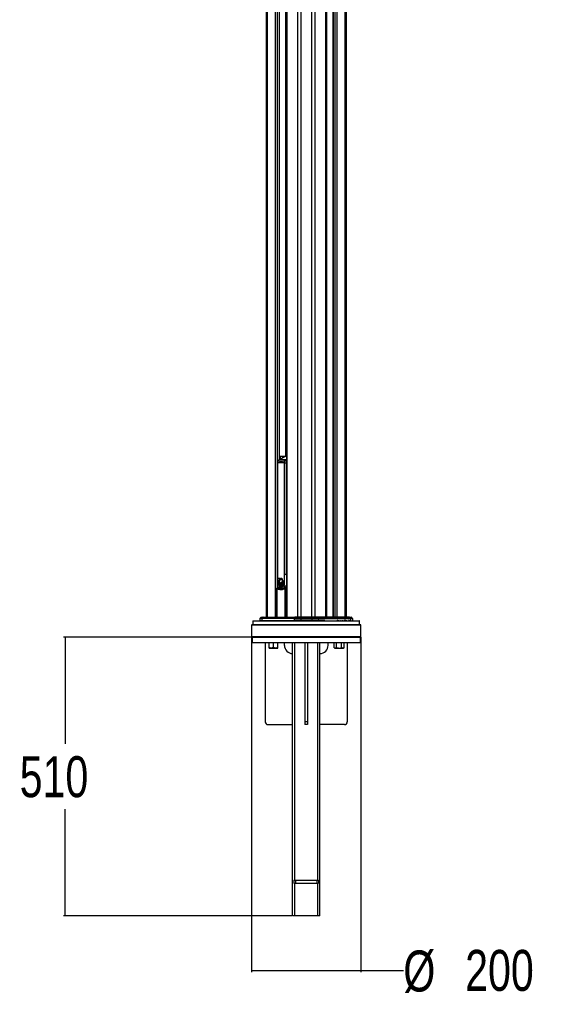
# Paper-space layout '2.5M DUO In-Ground Anchor' of a CAD drawing. Header units: millimetres. Extents: x 20 to 19291, y 40 to 15516.
# Tile 79 of 105: x 17320 to 19291, y 775 to 4378. Entities that reach past the tile are written whole.
import ezdxf

# ---------------------------------------------------------------- set-up
doc = ezdxf.new("R2010")
doc.units = ezdxf.units.MM
doc.layers.add('COMPONENT_GEOMETRY', color=7, linetype='Continuous')
doc.styles.add('SLDTEXTSTYLE1', font='TXT', dxfattribs={"width": 0.75})
doc.dimstyles.new('SLDDIMSTYLE0', dxfattribs={"dimtxt": 150, "dimasz": 6.604, "dimexe": 0, "dimexo": 0.0625, "dimgap": 37.5, "dimtad": 0, "dimtih": 1, "dimtoh": 1, "dimdec": 0, "dimlfac": 0.5, "dimrnd": 1e-09, "dimzin": 12, "dimdsep": 46, "dimtxsty": 'SLDTEXTSTYLE1', "dimsah": 1, "dimcen": 0.09, "dimadec": 0, "dimazin": 3, "dimtfac": 1, "dimtdec": 0, "dimtofl": 0, "dimtmove": 0, "dimatfit": 3, "dimfxl": 1, "dimfrac": 2, "dimtolj": 1, "dimtzin": 12, "dimarcsym": 0})
doc.dimstyles.new('SLDDIMSTYLE1', dxfattribs={"dimtxt": 150, "dimasz": 6.604, "dimexe": 0, "dimexo": 0.0625, "dimgap": 37.5, "dimtad": 0, "dimtih": 1, "dimtoh": 1, "dimdec": 1, "dimlfac": 0.5, "dimrnd": 1e-09, "dimzin": 12, "dimdsep": 46, "dimtxsty": 'SLDTEXTSTYLE1', "dimsah": 1, "dimcen": 0.09, "dimadec": 0, "dimazin": 3, "dimtfac": 1, "dimtdec": 1, "dimtofl": 0, "dimtmove": 0, "dimatfit": 3, "dimfxl": 1, "dimfrac": 2, "dimtolj": 1, "dimtzin": 12, "dimarcsym": 0})

# ---------------------------------------------------------------- blocks, each defined once
blk = doc.blocks.new('_D_18')
at = {"layer": 'COMPONENT_GEOMETRY', "color": 7, "ltscale": 2}
for p, q in [((18168, 2118.5), (17480.1, 2118.5)), ((17486.5, 2118.5), (17486.5, 1727.6)), ((17486.5, 1098.5), (17486.5, 1489.4)), ((18316, 1098.5), (17480.1, 1098.5))]:
    blk.add_line(p, q, dxfattribs=at)
for points in [[(17486.5, 2118.5), (17485.5, 2111.9), (17487.5, 2111.9)], [(17486.5, 1098.5), (17487.5, 1105.1), (17485.5, 1105.1)]]:
    blk.add_solid(points, dxfattribs=at)
at = {"layer": 'COMPONENT_GEOMETRY', "color": 7, "ltscale": 2, "insert": (17320.2, 1682.8), "char_height": 150, "attachment_point": 1, "style": 'SLDTEXTSTYLE1'}
blk.add_mtext('510', dxfattribs=at)
blk = doc.blocks.new('_D_19')
at = {"layer": 'COMPONENT_GEOMETRY', "color": 7, "ltscale": 2}
for p, q in [((18168.6, 2118), (18168.6, 892.1)), ((18568.6, 2118), (18568.6, 892.1)), ((18168.6, 898.5), (18568.6, 898.5)), ((18568.6, 898.5), (18723.7, 898.5))]:
    blk.add_line(p, q, dxfattribs=at)
for points in [[(18168.6, 898.5), (18175.2, 897.5), (18175.2, 899.5)], [(18568.6, 898.5), (18561.9, 899.5), (18561.9, 897.5)]]:
    blk.add_solid(points, dxfattribs=at)
at = {"layer": 'COMPONENT_GEOMETRY', "color": 7, "ltscale": 2, "char_height": 150, "attachment_point": 1, "style": 'SLDTEXTSTYLE1'}
for s, insert in [('%%c', (18723.7, 971.6)), ('200', (18949.9, 973.9))]:
    blk.add_mtext(s, dxfattribs=dict(at, insert=insert))

psp = doc.layouts.new('2.5M DUO In-Ground Anchor')

# ---------------------------------------------------------------- linework, layer by layer
at = {"color": 8, "linetype": 'Continuous', "lineweight": 25, "ltscale": 2}
for p, q in [((18337.5, 2191.49), (18337.5, 7939.49)), ((18348.58, 7939.49), (18348.58, 2191.49)), ((18388.53, 2191.49), (18388.53, 7939.49)), ((18399.6, 7939.49), (18399.6, 2191.49)), ((18439.7, 2191.49), (18439.7, 7939.49)), ((18466.66, 7939.49), (18466.66, 2191.49)), ((18474.44, 2191.49), (18474.44, 7939.49)), ((18480.62, 7939.49), (18480.62, 2191.49)), ((18511.1, 2191.49), (18511.1, 7939.49)), ((18442.98, 6551.97), (18442.98, 2191.49)), ((18226, 5783.91), (18226, 2191.49)), ((18256.49, 2191.49), (18256.49, 5779.56)), ((18262.66, 5779.56), (18262.66, 2761.38)), ((18270.44, 2768.25), (18270.44, 5779.56)), ((18294.12, 2780.49), (18294.12, 5788.89)), ((18297.4, 5797.77), (18297.4, 2191.49)), ((18271.6, 2779.49), (18270.87, 2779.49)), ((18271.6, 2768.84), (18271.6, 2779.49)), ((18292.41, 2779.49), (18272.99, 2779.49)), ((18272.99, 2779.49), (18272.99, 2769.56)), ((18296.02, 2779.53), (18292.99, 2779.53)), ((18296.02, 2780.33), (18294.2, 2780.05)), ((18261.59, 2756.57), (18262.9, 2756.57)), ((18294.68, 2767.32), (18296.02, 2768)), ((18261.59, 2347.5), (18262.9, 2347.5)), ((18295.59, 2347.5), (18296.02, 2353.98)), ((18272.28, 2330.63), (18272.16, 2330.63)), ((18276.39, 2333.51), (18276.25, 2333.51)), ((18260.03, 2295.96), (18260.54, 2295.96)), ((18260.54, 2295.96), (18260.54, 2191.49)), ((18262.57, 2297.81), (18263.82, 2297.22)), ((18262.66, 2303.03), (18262.66, 2297.99)), ((18291.28, 2191.49), (18291.28, 2295.96)), ((18293.93, 2295.96), (18293.93, 2191.49)), ((18563.42, 2177.52), (18173.68, 2177.52)), ((18436.37, 2179.46), (18412.76, 2179.46)), ((18484.08, 2179.46), (18482.15, 2179.46)), ((18503.71, 2179.46), (18503, 2179.46)), ((18513.61, 2179.46), (18507.72, 2179.46)), ((18525, 2179.46), (18523.32, 2179.46)), ((18530.88, 2179.46), (18532.68, 2179.46)), ((18536.9, 2179.46), (18538.2, 2179.46)), ((18326.55, 1228.49), (18326.55, 2098.49)), ((18410.55, 1228.49), (18410.55, 2098.49)), ((18326.55, 1098.49), (18326.55, 1218.49)), ((18410.55, 1098.49), (18410.55, 1218.49))]:
    psp.add_line(p, q, dxfattribs=at)
at = {"color": 7, "linetype": 'Continuous', "lineweight": 25, "ltscale": 2}
for p, q in [((18441.09, 2191.49), (18441.09, 7939.49)), ((18466.23, 7939.49), (18466.23, 2191.49)), ((18514.45, 7939.49), (18514.45, 2191.49)), ((18222.66, 2191.49), (18222.66, 5785.05)), ((18270.87, 2768.46), (18270.87, 5779.56)), ((18296.02, 5794.7), (18296.02, 2191.49)), ((18287.38, 2776.95), (18268.15, 2767.07)), ((18292.99, 2779.53), (18269.23, 2767.32)), ((18270.87, 2780.49), (18272.3, 2780.49)), ((18271.6, 2779.49), (18272.99, 2779.49)), ((18272.3, 2780.49), (18296.02, 2780.49)), ((18291.35, 2778.99), (18289.99, 2778.99)), ((18291.91, 2779.28), (18290.86, 2778.74)), ((18293.41, 2779.92), (18291.91, 2779.28)), ((18261.59, 2756.57), (18261.59, 2347.5)), ((18262.9, 2756.57), (18262.9, 2347.5)), ((18294.68, 2767.32), (18269.23, 2767.32)), ((18288.68, 2756.57), (18295.59, 2756.57)), ((18288.68, 2347.5), (18288.68, 2756.57)), ((18295.59, 2756.57), (18295.59, 2347.5)), ((18295.59, 2347.5), (18288.68, 2347.5)), ((18266.02, 2316.59), (18266.04, 2316.59)), ((18266.03, 2319.01), (18266.17, 2319.01)), ((18266.03, 2319.01), (18266.05, 2319.01)), ((18266.04, 2316.59), (18266.05, 2319.01)), ((18270.67, 2318.72), (18266.04, 2316.59)), ((18266.05, 2319.01), (18270.24, 2319.67)), ((18266.12, 2319.8), (18266.5, 2322.11)), ((18270.24, 2319.67), (18266.12, 2319.8)), ((18266.12, 2315.6), (18270.67, 2318.72)), ((18266.59, 2312.93), (18266.12, 2315.6)), ((18266.16, 2316.59), (18266.3, 2316.59)), ((18266.17, 2319.01), (18266.18, 2319.01)), ((18266.38, 2315.6), (18266.24, 2315.6)), ((18266.49, 2322.11), (18266.5, 2322.11)), ((18266.5, 2322.11), (18269.82, 2321.02)), ((18266.58, 2312.93), (18266.59, 2312.93)), ((18271.19, 2317.96), (18266.59, 2312.93)), ((18266.63, 2322.11), (18266.78, 2322.11)), ((18269.82, 2321.02), (18266.69, 2322.85)), ((18266.73, 2312.93), (18266.87, 2312.93)), ((18266.85, 2311.98), (18271.19, 2317.96)), ((18267.95, 2309.31), (18266.85, 2311.98)), ((18266.86, 2311.98), (18266.85, 2311.98)), ((18267.14, 2311.98), (18267, 2311.98)), ((18270.31, 2306.13), (18268.48, 2308.39)), ((18268.53, 2308.39), (18268.48, 2308.39)), ((18268.66, 2319.61), (18268.8, 2319.61)), ((18268.81, 2308.39), (18268.67, 2308.39)), ((18268.83, 2334.32), (18269.45, 2333.76)), ((18268.97, 2334.32), (18269.37, 2333.95)), ((18269.9, 2321.02), (18269.82, 2321.02)), ((18270.33, 2319.67), (18270.24, 2319.67)), ((18270.25, 2319.64), (18270.61, 2319.67)), ((18270.77, 2318.72), (18270.67, 2318.72)), ((18271.11, 2317.51), (18271.44, 2317.96)), ((18271.3, 2317.96), (18271.19, 2317.96)), ((18271.8, 2317.27), (18271.68, 2317.27)), ((18271.73, 2316.65), (18271.94, 2317.27)), ((18271.75, 2316.68), (18271.94, 2317.27)), ((18272.16, 2330.63), (18274.93, 2331.79)), ((18272.54, 2316.69), (18272.41, 2316.69)), ((18273.05, 2332.74), (18273.19, 2332.74)), ((18273.49, 2316.08), (18273.36, 2316.08)), ((18274.62, 2316.55), (18274.76, 2316.55)), ((18274.76, 2316.08), (18274.62, 2316.08)), ((18274.97, 2329.93), (18274.78, 2329.93)), ((18275.07, 2331.79), (18274.93, 2331.79)), ((18275.04, 2329.92), (18275.33, 2329.85)), ((18276.53, 2333.51), (18275.96, 2333.26)), ((18276.39, 2316.37), (18276.25, 2316.37)), ((18277.71, 2333.62), (18276.67, 2333.51)), ((18278.08, 2317.82), (18277.95, 2317.82)), ((18281.51, 2306.57), (18278.57, 2304.49)), ((18279.06, 2320.47), (18279.2, 2320.47)), ((18279.22, 2331.2), (18279.1, 2331.2)), ((18279.2, 2320.47), (18279.35, 2320.47)), ((18279.33, 2328.66), (18279.21, 2328.66)), ((18279.44, 2330.35), (18279.56, 2330.35)), ((18284.51, 2311.48), (18282.41, 2307.6)), ((18285, 2313.09), (18285.01, 2313.09)), ((18285.59, 2317.96), (18285.01, 2313.09)), ((18285.2, 2320.5), (18285.77, 2319.41)), ((18285.49, 2319.41), (18285.52, 2319.41)), ((18285.56, 2317.96), (18285.59, 2317.96)), ((18260.03, 2295.96), (18260.03, 2191.49)), ((18267.66, 2298.21), (18261.95, 2297.96)), ((18273.56, 2304.17), (18271.09, 2305.46)), ((18271.2, 2305.46), (18271.09, 2305.46)), ((18271.48, 2305.46), (18271.34, 2305.46)), ((18277.55, 2304.12), (18274.62, 2303.93)), ((18274.76, 2303.93), (18274.62, 2303.93)), ((18278.7, 2304.49), (18278.84, 2304.49)), ((18278.84, 2304.49), (18278.98, 2304.49)), ((18279.03, 2295.49), (18280.46, 2295.49)), ((18285.68, 2295.83), (18286.87, 2295.38)), ((18291.28, 2295.96), (18293.93, 2295.96)), ((18291.86, 2298.24), (18291.4, 2298.74)), ((18296.02, 2298.09), (18292.54, 2297.96)), ((18170.55, 2164.49), (18168.55, 2162.49)), ((18168.55, 2162.49), (18168.55, 2120.49)), ((18568.55, 2162.49), (18168.55, 2162.49)), ((18170.55, 2164.49), (18566.55, 2164.49)), ((18173.68, 2177.52), (18173.34, 2164.49)), ((18174.68, 2178.49), (18562.42, 2178.49)), ((18196, 2179.05), (18196, 2178.49)), ((18196.09, 2178.99), (18196.09, 2178.49)), ((18199.15, 2186.56), (18198.9, 2179.46)), ((18198.9, 2179.46), (18206.22, 2179.46)), ((18206.43, 2186.56), (18199.15, 2186.56)), ((18202.73, 2190.91), (18199.73, 2187.9)), ((18199.73, 2187.9), (18206.92, 2187.9)), ((18209.42, 2190.91), (18202.73, 2190.91)), ((18204.15, 2191.49), (18210.59, 2191.49)), ((18206.43, 2186.56), (18206.22, 2179.46)), ((18206.22, 2179.46), (18324.34, 2179.46)), ((18324.48, 2186.56), (18206.43, 2186.56)), ((18209.42, 2190.91), (18206.92, 2187.9)), ((18206.92, 2187.9), (18324.8, 2187.9)), ((18326.46, 2190.91), (18209.42, 2190.91)), ((18210.59, 2191.49), (18327.25, 2191.49)), ((18324.48, 2186.56), (18324.34, 2179.46)), ((18348.58, 2179.46), (18324.34, 2179.46)), ((18324.48, 2186.56), (18348.58, 2186.56)), ((18326.46, 2190.91), (18324.8, 2187.9)), ((18348.58, 2187.9), (18324.8, 2187.9)), ((18326.46, 2190.91), (18348.58, 2190.91)), ((18348.58, 2191.49), (18327.25, 2191.49)), ((18388.53, 2191.49), (18348.58, 2191.49)), ((18348.58, 2190.91), (18348.58, 2187.9)), ((18348.58, 2190.91), (18388.53, 2190.91)), ((18388.53, 2187.9), (18348.58, 2187.9)), ((18348.58, 2186.56), (18348.58, 2179.46)), ((18348.58, 2186.56), (18388.53, 2186.56)), ((18388.53, 2179.46), (18348.58, 2179.46)), ((18409.86, 2191.49), (18388.53, 2191.49)), ((18388.53, 2190.91), (18388.53, 2187.9)), ((18388.53, 2190.91), (18410.64, 2190.91)), ((18412.3, 2187.9), (18388.53, 2187.9)), ((18388.53, 2186.56), (18388.53, 2179.46)), ((18388.53, 2186.56), (18412.63, 2186.56)), ((18412.76, 2179.46), (18388.53, 2179.46)), ((18526.51, 2191.49), (18409.86, 2191.49)), ((18410.64, 2190.91), (18412.3, 2187.9)), ((18410.64, 2190.91), (18527.69, 2190.91)), ((18530.19, 2187.9), (18412.3, 2187.9)), ((18412.63, 2186.56), (18412.76, 2179.46)), ((18412.63, 2186.56), (18530.67, 2186.56)), ((18436.86, 2178.99), (18436.86, 2178.49)), ((18442.21, 2179.05), (18442.21, 2178.49)), ((18443.85, 2179.05), (18443.85, 2178.49)), ((18445.68, 2179.05), (18445.68, 2178.49)), ((18448.28, 2179.05), (18448.28, 2178.49)), ((18451.75, 2179.05), (18451.75, 2178.49)), ((18451.84, 2178.99), (18451.84, 2179.05)), ((18454.95, 2178.49), (18454.95, 2179.05)), ((18459.74, 2178.49), (18459.74, 2179.05)), ((18464.7, 2178.49), (18464.7, 2179.05)), ((18468.85, 2178.49), (18468.85, 2179.05)), ((18471.13, 2178.49), (18471.13, 2179.05)), ((18471.3, 2178.49), (18471.3, 2179.05)), ((18475.1, 2179.05), (18475.1, 2178.49)), ((18480.05, 2178.49), (18480.05, 2179.05)), ((18480.38, 2178.99), (18482.03, 2178.99)), ((18482.03, 2178.99), (18482.03, 2178.49)), ((18482.03, 2178.99), (18484.01, 2178.99)), ((18484.01, 2178.99), (18484.01, 2178.49)), ((18484.01, 2178.99), (18486.05, 2178.99)), ((18486.05, 2178.99), (18486.05, 2178.49)), ((18486.05, 2178.99), (18488.03, 2178.99)), ((18486.17, 2179.05), (18486.17, 2178.99)), ((18488.03, 2178.99), (18488.03, 2178.49)), ((18491.91, 2178.99), (18491.91, 2178.49)), ((18494.39, 2178.99), (18494.39, 2178.49)), ((18498.67, 2178.99), (18499.34, 2178.99)), ((18498.68, 2178.49), (18498.68, 2179.05)), ((18499.34, 2178.99), (18499.34, 2178.49)), ((18500.16, 2178.99), (18500.16, 2178.49)), ((18500.16, 2178.99), (18501.39, 2178.99)), ((18501.39, 2178.99), (18501.39, 2178.49)), ((18502.14, 2178.99), (18502.23, 2178.99)), ((18502.23, 2178.99), (18502.23, 2178.49)), ((18502.23, 2178.99), (18502.58, 2178.99)), ((18502.58, 2178.99), (18502.58, 2178.49)), ((18504, 2178.99), (18504, 2178.49)), ((18506.35, 2178.99), (18506.35, 2178.49)), ((18507.12, 2178.49), (18507.12, 2179.05)), ((18507.42, 2178.99), (18510.92, 2178.99)), ((18510.92, 2178.99), (18510.92, 2178.49)), ((18510.92, 2178.99), (18512.46, 2178.99)), ((18512.46, 2178.99), (18512.46, 2178.49)), ((18512.64, 2178.49), (18512.64, 2178.99)), ((18512.69, 2178.99), (18514.89, 2178.99)), ((18514, 2179.05), (18514, 2178.99)), ((18514.74, 2179.05), (18514.74, 2178.99)), ((18514.89, 2178.99), (18514.89, 2178.49)), ((18515.58, 2178.99), (18515.58, 2178.49)), ((18515.58, 2178.99), (18517.19, 2178.99)), ((18517.19, 2178.99), (18517.19, 2178.49)), ((18518.56, 2179.05), (18518.56, 2178.49)), ((18522.53, 2178.49), (18522.53, 2179.05)), ((18522.88, 2178.99), (18526.8, 2178.99)), ((18526.51, 2191.49), (18532.95, 2191.49)), ((18526.8, 2178.99), (18526.8, 2178.49)), ((18526.8, 2178.99), (18527.21, 2178.99)), ((18527.21, 2178.99), (18527.21, 2178.49)), ((18527.21, 2178.99), (18527.6, 2178.99)), ((18527.6, 2178.99), (18527.6, 2178.49)), ((18527.69, 2190.91), (18530.19, 2187.9)), ((18534.37, 2190.91), (18527.69, 2190.91)), ((18528.45, 2178.49), (18528.45, 2179.05)), ((18530.19, 2187.9), (18537.37, 2187.9)), ((18530.67, 2186.56), (18530.88, 2179.46)), ((18537.96, 2186.56), (18530.67, 2186.56)), ((18533.38, 2178.99), (18533.38, 2178.49)), ((18534.37, 2190.91), (18537.37, 2187.9)), ((18535.3, 2178.49), (18535.3, 2179.05)), ((18537.96, 2186.56), (18538.2, 2179.46)), ((18541.1, 2178.49), (18541.1, 2179.05)), ((18563.76, 2164.49), (18563.42, 2177.52)), ((18568.55, 2162.49), (18566.55, 2164.49)), ((18568.55, 2120.49), (18568.55, 2162.49)), ((18168.55, 2120.49), (18170.55, 2118.49)), ((18168.55, 2120.49), (18568.55, 2120.49)), ((18170.55, 2118.49), (18170.55, 2098.49)), ((18170.55, 2118.49), (18368.55, 2118.49)), ((18566.55, 2118.49), (18170.55, 2118.49)), ((18170.55, 2098.49), (18368.55, 2098.49)), ((18218.55, 2098.49), (18218.55, 1808.49)), ((18232.34, 2079.92), (18232.34, 2098.49)), ((18248.34, 2079.92), (18248.34, 2098.49)), ((18264.34, 2079.92), (18264.34, 2098.49)), ((18288.55, 2088.49), (18288.55, 2098.49)), ((18318.55, 1098.49), (18318.55, 2098.49)), ((18363.55, 2098.49), (18363.55, 1808.49)), ((18368.55, 2118.49), (18566.55, 2118.49)), ((18368.55, 2098.49), (18566.55, 2098.49)), ((18373.55, 2098.49), (18373.55, 1808.49)), ((18418.55, 1098.49), (18418.55, 2098.49)), ((18448.55, 2088.49), (18448.55, 2098.49)), ((18470.28, 2079.92), (18470.28, 2098.49)), ((18479.52, 2079.92), (18479.52, 2098.49)), ((18498, 2079.92), (18498, 2098.49)), ((18507.24, 2079.92), (18507.24, 2098.49)), ((18518.55, 2098.49), (18518.55, 1808.49)), ((18566.55, 2118.49), (18568.55, 2120.49)), ((18566.55, 2098.49), (18566.55, 2118.49)), ((18232.34, 2078.49), (18240.34, 2078.49)), ((18240.34, 2078.49), (18256.34, 2078.49)), ((18256.34, 2078.49), (18264.34, 2078.49)), ((18470.28, 2079.92), (18472.76, 2078.49)), ((18472.76, 2078.49), (18474.9, 2078.49)), ((18474.9, 2078.49), (18488.76, 2078.49)), ((18488.76, 2078.49), (18502.62, 2078.49)), ((18502.62, 2078.49), (18504.76, 2078.49)), ((18504.76, 2078.49), (18507.24, 2079.92)), ((18373.55, 1808.49), (18363.55, 1808.49)), ((18228.55, 1798.49), (18318.55, 1798.49)), ((18373.55, 1798.49), (18363.55, 1798.49)), ((18508.55, 1798.49), (18418.55, 1798.49)), ((18323.55, 1228.49), (18323.55, 1218.49)), ((18323.55, 1228.49), (18329.55, 1228.49)), ((18329.55, 1228.49), (18329.55, 1218.49)), ((18329.55, 1228.49), (18407.55, 1228.49)), ((18407.55, 1228.49), (18407.55, 1218.49)), ((18407.55, 1228.49), (18413.55, 1228.49)), ((18413.55, 1228.49), (18413.55, 1218.49)), ((18323.55, 1218.49), (18329.55, 1218.49)), ((18329.55, 1218.49), (18407.55, 1218.49)), ((18407.55, 1218.49), (18413.55, 1218.49)), ((18326.55, 1098.49), (18318.55, 1098.49)), ((18410.55, 1098.49), (18326.55, 1098.49)), ((18418.55, 1098.49), (18410.55, 1098.49))]:
    psp.add_line(p, q, dxfattribs=at)
at = {"color": 8, "linetype": 'Continuous', "lineweight": 25, "ltscale": 2, "flags": 128}
for points in [[(18268.15, 2767.07), (18268.56, 2767.23), (18269.23, 2767.32)], [(18294.68, 2767.32), (18295.4, 2767.23), (18296.02, 2767.01)], [(18261.95, 2297.96), (18262.21, 2297.94), (18262.57, 2297.81)], [(18291.28, 2295.96), (18291.2, 2296.33), (18291.17, 2296.68), (18291.2, 2297), (18291.28, 2297.28), (18291.42, 2297.51), (18291.6, 2297.68), (18291.65, 2297.71)], [(18292.67, 2298.41), (18292.35, 2298.29), (18291.86, 2298.24)], [(18293.93, 2295.96), (18293.88, 2296.44), (18293.76, 2296.9), (18293.56, 2297.3), (18293.31, 2297.62), (18293.02, 2297.84), (18292.71, 2297.95), (18292.54, 2297.96)]]:
    psp.add_lwpolyline(points, dxfattribs=at)
at = {"color": 7, "linetype": 'Continuous', "lineweight": 25, "ltscale": 2, "flags": 128}
for points in [[(18270.26, 2321.19), (18270.04, 2322.72), (18270.18, 2324.9), (18270.81, 2326.91), (18271.86, 2328.52), (18273.23, 2329.56), (18274.76, 2329.92)], [(18270.44, 2318.34), (18270.48, 2318.36), (18271.05, 2318.72)], [(18270.87, 2317.03), (18271.04, 2317.24), (18271.58, 2317.96)], [(18273.33, 2332.74), (18272.62, 2332.78), (18272.34, 2332.81)], [(18273.33, 2332.74), (18272.62, 2332.78), (18272.34, 2332.81)], [(18323.79, 2178.49), (18323.89, 2178.51), (18323.99, 2178.56), (18324.09, 2178.65), (18324.17, 2178.77), (18324.24, 2178.92), (18324.29, 2179.08), (18324.33, 2179.27), (18324.34, 2179.46)], [(18348.58, 2190.91), (18348.58, 2191.04), (18348.58, 2191.15), (18348.58, 2191.26), (18348.58, 2191.34), (18348.58, 2191.4), (18348.58, 2191.45), (18348.58, 2191.48), (18348.58, 2191.49)], [(18348.58, 2186.56), (18348.58, 2186.75), (18348.58, 2186.93), (18348.58, 2187.11), (18348.58, 2187.29), (18348.58, 2187.46), (18348.58, 2187.61), (18348.58, 2187.76), (18348.58, 2187.9)], [(18348.58, 2178.49), (18348.58, 2178.51), (18348.58, 2178.56), (18348.58, 2178.65), (18348.58, 2178.77), (18348.58, 2178.92), (18348.58, 2179.08), (18348.58, 2179.27), (18348.58, 2179.46)], [(18388.53, 2191.49), (18388.53, 2191.48), (18388.53, 2191.45), (18388.53, 2191.4), (18388.53, 2191.34), (18388.53, 2191.26), (18388.53, 2191.15), (18388.53, 2191.04), (18388.53, 2190.91)], [(18388.53, 2186.56), (18388.53, 2186.75), (18388.53, 2186.93), (18388.53, 2187.11), (18388.53, 2187.29), (18388.53, 2187.46), (18388.53, 2187.61), (18388.53, 2187.76), (18388.53, 2187.9)], [(18388.53, 2178.49), (18388.53, 2178.51), (18388.53, 2178.56), (18388.53, 2178.65), (18388.53, 2178.77), (18388.53, 2178.92), (18388.53, 2179.08), (18388.53, 2179.27), (18388.53, 2179.46)], [(18413.32, 2178.49), (18413.21, 2178.51), (18413.11, 2178.56), (18413.01, 2178.65), (18412.93, 2178.77), (18412.86, 2178.92), (18412.81, 2179.08), (18412.78, 2179.27), (18412.76, 2179.46)], [(18363.55, 1808.49), (18363.55, 1806.54), (18363.55, 1804.66), (18363.55, 1802.94), (18363.55, 1801.42), (18363.55, 1800.18), (18363.55, 1799.25), (18363.55, 1798.68), (18363.55, 1798.49)], [(18373.55, 1808.49), (18373.55, 1806.54), (18373.55, 1804.66), (18373.55, 1802.94), (18373.55, 1801.42), (18373.55, 1800.18), (18373.55, 1799.25), (18373.55, 1798.68), (18373.55, 1798.49)]]:
    psp.add_lwpolyline(points, dxfattribs=at)
at = {"color": 7, "linetype": 'Continuous', "lineweight": 25, "ltscale": 4}
for centre, radius, start, end in [((18272.48, 2779.62), 0.893, 101.44244, 188.03763), ((18272.11, 2779.62), 0.89, 351.50503, 77.56937), ((18290.55, 2769.12), 9.89, 93.25692, 148.86876), ((18297.12, 2771.52), 9.01, 108.88183, 117.2643), ((18274.73, 2757.06), 11.64, 118.20232, 144.93845), ((18300.18, 2757.06), 11.64, 118.20232, 144.93845), ((18285.54, 2317.7), 19.55, 176.16291, 183.25956), ((18261.73, 2332.53), 16.51, 285.03225, 303.19023), ((18266.15, 2332.51), 13.5, 269.49058, 288.02581), ((18284.74, 2317.79), 18.75, 166.68474, 173.83114), ((18268.8, 2338.67), 19.07, 261.84626, 274.58912), ((18259.17, 2331.05), 16.93, 294.16442, 313.26497), ((18284.64, 2317.6), 18.65, 186.15528, 194.49559), ((18285.68, 2317.7), 19.55, 176.16291, 183.25956), ((18261.88, 2332.53), 16.51, 285.03225, 303.19023), ((18266.29, 2332.51), 13.5, 269.49058, 288.02581), ((18284.88, 2317.79), 18.75, 166.68474, 173.83114), ((18268.94, 2338.67), 19.07, 261.84626, 274.58912), ((18259.31, 2331.05), 16.93, 294.16442, 313.26497), ((18284.79, 2317.6), 18.65, 186.15528, 194.49559), ((18266.43, 2332.51), 13.5, 269.49058, 288.02581), ((18269.08, 2338.55), 18.94, 261.82102, 270.029), ((18259.45, 2331.05), 16.93, 294.16442, 313.26497), ((18284.93, 2317.6), 18.65, 186.15528, 194.49559), ((18272.83, 2336.17), 15.43, 245.75182, 259.06103), ((18248.99, 2334.13), 27.56, 309.69001, 324.05736), ((18272.97, 2336.17), 15.43, 245.75182, 259.06103), ((18278.86, 2320), 12.51, 121.7828, 166.83741), ((18278.76, 2340.42), 21.33, 235.50554, 245.44773), ((18249.13, 2334.13), 27.56, 309.69001, 324.05736), ((18249.34, 2333.9), 27.24, 309.64956, 322.13314), ((18273.19, 2336.39), 15.66, 245.80833, 255.86533), ((18279.01, 2320), 12.51, 121.7828, 166.83741), ((18278.91, 2340.42), 21.33, 235.50554, 245.44773), ((18247.49, 2331), 27.15, 315.52212, 331.28047), ((18281.94, 2316.78), 15.82, 197.63703, 208.15376), ((18247.63, 2331), 27.15, 315.52212, 331.28047), ((18282.08, 2316.78), 15.82, 197.63703, 208.15376), ((18247.77, 2331), 27.15, 315.52212, 331.28047), ((18282.22, 2316.78), 15.82, 197.63703, 208.15376), ((18243.33, 2326), 29.78, 325.90295, 342.94236), ((18243.89, 2325.76), 29.29, 325.83461, 339.96793), ((18236.87, 2325.06), 35.78, 332.22683, 347.42422), ((18278.43, 2314.68), 11.73, 212.44673, 226.81506), ((18237.01, 2325.06), 35.78, 332.22683, 347.42422), ((18278.65, 2314.73), 11.82, 212.47415, 225.41544), ((18274.57, 2339.81), 8.04, 223.05158, 273.56719), ((18273.17, 2339.92), 7.17, 231.2911, 296.67785), ((18237.15, 2325.06), 35.78, 332.22683, 347.42422), ((18278.72, 2314.68), 11.73, 212.44673, 226.81506), ((18268.94, 2338.67), 19.06, 269.99633, 274.58646), ((18273.59, 2340.24), 7.5, 232.04865, 269.14678), ((18218.58, 2322.09), 54.23, 342.87642, 354.28154), ((18218.92, 2322.04), 54.02, 342.86606, 353.00598), ((18240.99, 2327.01), 32.58, 337.41829, 342.60016), ((18231.37, 2315.92), 41.17, 345.29297, 1.07423), ((18231.51, 2315.92), 41.17, 345.29297, 1.07423), ((18231.65, 2315.92), 41.17, 345.29297, 1.07423), ((18279.19, 2317.91), 14.48, 106.54274, 118.52169), ((18279.33, 2317.91), 14.48, 106.54274, 118.52169), ((18234.1, 2305.85), 40.7, 357.30619, 14.56746), ((18232.37, 2309.44), 41.66, 352.74267, 9.1805), ((18234.24, 2305.85), 40.7, 357.30619, 14.56746), ((18234.38, 2305.85), 40.7, 357.30619, 14.56746), ((18232.44, 2309.44), 41.72, 352.75002, 7.16477), ((18243.1, 2298.85), 36.05, 8.99613, 28.55309), ((18238.84, 2300.96), 38.97, 4.65728, 22.83344), ((18243.24, 2298.85), 36.05, 8.99613, 28.55309), ((18274.57, 2320.64), 4.11, 276.14201, 325.30138), ((18243.38, 2298.85), 36.05, 8.99613, 28.55309), ((18238.67, 2300.91), 39.29, 4.69534, 20.88787), ((18259.13, 2297.92), 25.27, 22.51979, 46.90216), ((18252.27, 2297.29), 30.75, 17.55942, 38.349), ((18259.27, 2297.92), 25.27, 22.51979, 46.90216), ((18259.41, 2297.92), 25.27, 22.51979, 46.90216), ((18252.18, 2297.19), 31, 17.60244, 37.01854), ((18269.99, 2298.56), 20.89, 44.0604, 67.21861), ((18263.42, 2296.5), 25.87, 35.37381, 55.49599), ((18270.13, 2298.56), 20.89, 44.0604, 67.21861), ((18270.27, 2298.56), 20.89, 44.0604, 67.21861), ((18263.49, 2296.44), 25.97, 35.39367, 54.83259), ((18274.89, 2312.84), 9.18, 294.50967, 316.8935), ((18276.49, 2304.18), 16.49, 56.65297, 81.03188), ((18276.63, 2304.18), 16.49, 56.65297, 81.03188), ((18245.47, 2299.46), 44.71, 26.50214, 40.77611), ((18245.61, 2299.46), 44.71, 26.50214, 40.77611), ((18246.31, 2299.88), 44.01, 29.13212, 40.83135), ((18240.75, 2302.69), 47.76, 20.49913, 33.31406), ((18276.66, 2303.96), 16.74, 56.74016, 76.11861), ((18240.89, 2302.69), 47.76, 20.49913, 33.31406), ((18270.81, 2316.24), 14.51, 323.44218, 340.82792), ((18270.95, 2316.24), 14.51, 323.44218, 340.82792), ((18266.45, 2317.68), 19.11, 346.09441, 0.83803), ((18266.59, 2317.68), 19.11, 346.09441, 0.83803), ((18295.52, 2496.32), 190.24, 267.80964, 270.1573), ((18262.03, 2295.96), 2, 92.50059, 180), ((18262.86, 2295.46), 2.37, 96.94447, 167.85211), ((18276.15, 2312), 8.2, 232.81227, 252.54633), ((18276.44, 2312), 8.2, 232.81227, 252.54633), ((18275.77, 2310.84), 6.98, 261.63465, 285.86361), ((18292.59, 2304.63), 6.01, 191.83708, 258.54505), ((18292.62, 2295.96), 2, 92.17406, 118.84934), ((18174.68, 2177.49), 1, 90, 178.5), ((18197.9, 2179.49), 1, 270, 358), ((18201.15, 2186.49), 2, 135, 178), ((18204.15, 2189.49), 2, 90, 135), ((18205.3, 2179.41), 0.921, 275.49035, 2.97626), ((18208.64, 2186.52), 2.21, 141.2019, 178.9958), ((18210.63, 2189.95), 1.54, 91.16368, 141.73675), ((18327.43, 2186.56), 2.95, 152.90347, 180.01596), ((18327.36, 2190.53), 0.967, 96.39593, 157.18679), ((18409.75, 2190.53), 0.967, 22.81321, 83.60407), ((18409.68, 2186.56), 2.95, 359.98404, 27.09653), ((18526.48, 2189.95), 1.54, 38.26325, 88.83632), ((18528.47, 2186.52), 2.21, 1.0042, 38.7981), ((18532.95, 2189.49), 2, 45, 90), ((18535.96, 2186.49), 2, 2, 45), ((18539.2, 2179.49), 1, 182, 210.68315), ((18562.42, 2177.49), 1, 1.5, 90), ((18318.55, 2088.49), 30, 180, 270), ((18418.55, 2088.49), 30, 270, 0), ((18228.55, 1808.49), 10, 180, 270), ((18508.55, 1808.49), 10, 270, 0)]:
    psp.add_arc(centre, radius, start, end, dxfattribs=at)
at = {"color": 8, "linetype": 'Continuous', "lineweight": 25, "ltscale": 4}
for centre, radius, start, end in [((18292.96, 2777.2), 2.33, 89.43986, 116.90227), ((18294.19, 2777.63), 2.42, 89.81856, 108.79612), ((18265.01, 2761.97), 1.79, 83.79454, 140.63444), ((18289.78, 2755.51), 8.29, 41.21612, 83.93767), ((18263.13, 2299.54), 6.68, 88.55487, 99.84892), ((18268.21, 2302.02), 3.76, 158.48896, 231.72077), ((18532.03, 2179.48), 1.15, 181.43348, 206.00405)]:
    psp.add_arc(centre, radius, start, end, dxfattribs=at)
for centre, major_axis, ratio, start_param, end_param in [((18058.62, 2348.62), (536.8, 0), 0.1023206, 5.1021086, 5.1131128), ((18283.81, 2342.57), (6.6, 46.86), 0.7000837, 3.2399493, 3.5833907), ((18059.94, 2348.62), (615.89, 0), 0.0924282, 5.1021086, 5.1057722)]:
    psp.add_ellipse(centre, major_axis=major_axis, ratio=ratio, start_param=start_param, end_param=end_param, dxfattribs=at)
at = {"color": 7, "linetype": 'Continuous', "lineweight": 25, "ltscale": 2}
for points, knots in [([(18290.87, 2778.72), (18290.72, 2778.64), (18290.46, 2778.51), (18290.03, 2778.18), (18288.98, 2777.69), (18288.06, 2777.26), (18287.39, 2776.94)], [0, 0, 0, 0, 0.257965, 0.4557255, 0.6035362, 1, 1, 1, 1]), ([(18296.02, 2780.39), (18295.51, 2780.36), (18294.62, 2780.32), (18293.79, 2780.01), (18293.43, 2779.87)], [0, 0, 0, 0, 0.5618671, 1, 1, 1, 1]), ([(18263.64, 2763.1), (18263.61, 2763.06), (18263.07, 2762.48), (18262.4, 2760.98), (18261.69, 2758.81), (18261.65, 2757.28), (18261.63, 2756.57)], [0, 0, 0, 0, 0.0212103, 0.3537525, 0.6987575, 1, 1, 1, 1]), ([(18265.2, 2763.75), (18265.09, 2763.6), (18264.4, 2762.65), (18263.27, 2760.35), (18263.03, 2757.9), (18262.9, 2756.57)], [0, 0, 0, 0, 0.0809631, 0.5029483, 1, 1, 1, 1]), ([(18288.68, 2756.57), (18287.34, 2756.5), (18282.99, 2756.26), (18274.24, 2756), (18267.17, 2756.36), (18262.9, 2756.57)], [0, 0, 0, 0, 0.149319, 0.4868131, 1, 1, 1, 1]), ([(18268.15, 2767.07), (18267.63, 2766.77), (18266.34, 2766.03), (18264.83, 2764.65), (18263.95, 2763.52), (18263.62, 2763.1)], [0, 0, 0, 0, 0.3024858, 0.7455661, 1, 1, 1, 1]), ([(18265.2, 2763.75), (18267.18, 2763.41), (18271.14, 2762.73), (18278.19, 2762.41), (18284.76, 2762.9), (18289.21, 2763.54), (18290.66, 2763.75)], [0, 0, 0, 0, 0.2612514, 0.5245178, 0.8454398, 1, 1, 1, 1]), ([(18288.68, 2756.57), (18288.76, 2757.9), (18288.92, 2760.35), (18289.93, 2762.65), (18290.56, 2763.6), (18290.66, 2763.75)], [0, 0, 0, 0, 0.4970517, 0.9190369, 1, 1, 1, 1]), ([(18261.64, 2347.5), (18261.63, 2341.05), (18261.62, 2327.25), (18261.88, 2313.46), (18262.02, 2306.12)], [0, 0, 0, 0, 0.4679221, 1, 1, 1, 1]), ([(18262.9, 2347.5), (18262.91, 2342.4), (18262.93, 2328.64), (18263.16, 2314.88), (18263.3, 2306.22)], [0, 0, 0, 0, 0.370217, 1, 1, 1, 1]), ([(18288.25, 2306.22), (18288.4, 2314.88), (18288.64, 2328.64), (18288.67, 2342.4), (18288.68, 2347.5)], [0, 0, 0, 0, 0.629783, 1, 1, 1, 1]), ([(18263.3, 2306.22), (18263.32, 2305.96), (18263.36, 2305.36), (18263.63, 2304.59), (18264.08, 2303.86), (18264.47, 2303.57), (18264.71, 2303.4)], [0, 0, 0, 0, 0.20845111, 0.48516536, 0.68641014, 1, 1, 1, 1]), ([(18266.69, 2322.85), (18267.18, 2324.23), (18268.17, 2327), (18270.28, 2329.45), (18271.71, 2330.35), (18272.16, 2330.63)], [0, 0, 0, 0, 0.4088188, 0.8176277, 1, 1, 1, 1]), ([(18271.68, 2317.27), (18271.19, 2315.85), (18270.18, 2312.95), (18268.7, 2310.54), (18267.95, 2309.31)], [0, 0, 0, 0, 0.4921363, 1, 1, 1, 1]), ([(18268.48, 2308.39), (18269.13, 2309.75), (18270.45, 2312.52), (18271.27, 2315.67), (18271.68, 2317.27)], [0, 0, 0, 0, 0.4929531, 1, 1, 1, 1]), ([(18268.63, 2334.32), (18269.61, 2333.74), (18271.57, 2332.58), (18274.28, 2332.68), (18275.78, 2333.31), (18276.25, 2333.51)], [0, 0, 0, 0, 0.40731149, 0.81462962, 1, 1, 1, 1]), ([(18274.93, 2331.79), (18273.79, 2331.83), (18271.53, 2331.9), (18269.6, 2333.52), (18268.63, 2334.32)], [0, 0, 0, 0, 0.4994666, 1, 1, 1, 1]), ([(18274.62, 2329.92), (18274.09, 2329.85), (18273.03, 2329.7), (18271.63, 2328.55), (18270.57, 2326.85), (18269.97, 2324.73), (18269.89, 2322.45), (18270.33, 2320.25), (18271.26, 2318.39), (18272.57, 2317.08), (18274.11, 2316.46), (18275.72, 2316.6), (18277.21, 2317.5), (18278.32, 2318.88), (18278.76, 2320.01), (18278.94, 2320.47)], [0, 0, 0, 0, 0.0786963, 0.1573915, 0.2360909, 0.3148007, 0.3934984, 0.4721792, 0.550866, 0.6295728, 0.7082788, 0.7869751, 0.8656636, 0.9443566, 1, 1, 1, 1]), ([(18272.41, 2316.69), (18272.19, 2314.89), (18271.74, 2311.27), (18270.79, 2307.85), (18270.31, 2306.13)], [0, 0, 0, 0, 0.4954074, 1, 1, 1, 1]), ([(18271.09, 2305.46), (18271.49, 2307.25), (18272.31, 2310.9), (18272.38, 2314.74), (18272.41, 2316.69)], [0, 0, 0, 0, 0.4907587, 1, 1, 1, 1]), ([(18273.36, 2316.08), (18273.56, 2314.46), (18273.98, 2311.18), (18273.89, 2307.15), (18273.63, 2304.83), (18273.56, 2304.17)], [0, 0, 0, 0, 0.41092386, 0.83375908, 1, 1, 1, 1]), ([(18274.62, 2303.93), (18274.63, 2305.56), (18274.67, 2308.88), (18274.11, 2312.96), (18273.55, 2315.31), (18273.36, 2316.08)], [0, 0, 0, 0, 0.39547912, 0.80240946, 1, 1, 1, 1]), ([(18279.21, 2328.66), (18279.1, 2328.73), (18278.77, 2328.95), (18277.99, 2328.87), (18277, 2329.32), (18275.84, 2329.86), (18275.03, 2329.9), (18274.62, 2329.92)], [0, 0, 0, 0, 0.0766786, 0.2283283, 0.480719, 0.7367172, 1, 1, 1, 1]), ([(18274.62, 2316.08), (18275.18, 2314.61), (18276.32, 2311.63), (18277.19, 2307.53), (18277.46, 2304.98), (18277.55, 2304.12)], [0, 0, 0, 0, 0.39255261, 0.79649078, 1, 1, 1, 1]), ([(18278.57, 2304.49), (18278.25, 2306.07), (18277.59, 2309.29), (18276.15, 2313.14), (18275.03, 2315.29), (18274.62, 2316.08)], [0, 0, 0, 0, 0.3811394, 0.7733008, 1, 1, 1, 1]), ([(18274.76, 2329.92), (18275.62, 2329.73), (18276.85, 2329.44), (18278.22, 2328.9), (18278.91, 2328.92), (18279.19, 2328.75), (18279.33, 2328.66)], [0, 0, 0, 0, 0.5598874, 0.8057962, 0.9035606, 1, 1, 1, 1]), ([(18274.9, 2329.92), (18275.48, 2329.88), (18276.55, 2329.79), (18277.77, 2328.97), (18278.67, 2328.92), (18279.17, 2328.89), (18279.39, 2328.72), (18279.47, 2328.66)], [0, 0, 0, 0, 0.3699321, 0.6829786, 0.8410309, 0.9422539, 1, 1, 1, 1]), ([(18276.25, 2333.51), (18276.68, 2333.62), (18277.48, 2333.83), (18278.68, 2333.49), (18279.65, 2332.63), (18280.33, 2331.39), (18280.66, 2330.08), (18280.59, 2329.25), (18280.56, 2328.92)], [0, 0, 0, 0, 0.2033049, 0.3772317, 0.5573781, 0.7229111, 0.8900663, 1, 1, 1, 1]), ([(18276.25, 2316.37), (18277.08, 2315.24), (18278.78, 2312.95), (18280.46, 2309.52), (18281.25, 2307.29), (18281.51, 2306.57)], [0, 0, 0, 0, 0.3959351, 0.8033569, 1, 1, 1, 1]), ([(18282.41, 2307.6), (18281.79, 2308.85), (18280.54, 2311.39), (18278.39, 2314.28), (18276.87, 2315.77), (18276.25, 2316.37)], [0, 0, 0, 0, 0.3664215, 0.7434704, 1, 1, 1, 1]), ([(18280.66, 2328.92), (18280.69, 2329.3), (18280.75, 2330.05), (18280.41, 2331.51), (18279.54, 2333.02), (18277.98, 2333.89), (18276.92, 2333.64), (18276.39, 2333.51)], [0, 0, 0, 0, 0.1258734, 0.2511602, 0.5007253, 0.7496375, 1, 1, 1, 1]), ([(18277.3, 2329.32), (18277.4, 2329.29), (18277.88, 2329.17), (18278.5, 2328.9), (18279.19, 2328.92), (18279.47, 2328.75), (18279.61, 2328.66)], [0, 0, 0, 0, 0.1313761, 0.6167115, 0.8096633, 1, 1, 1, 1]), ([(18280.8, 2328.92), (18280.83, 2329.3), (18280.89, 2330.06), (18280.62, 2331.21), (18280.11, 2332.31), (18279.31, 2333.22), (18278.32, 2333.75), (18277.64, 2333.67), (18277.32, 2333.64)], [0, 0, 0, 0, 0.1438051, 0.2868845, 0.4495434, 0.6371295, 0.8301333, 1, 1, 1, 1]), ([(18280.8, 2328.92), (18280.83, 2329.3), (18280.89, 2330.05), (18280.55, 2331.52), (18279.68, 2332.98), (18278.55, 2333.76), (18277.92, 2333.67), (18277.82, 2333.65)], [0, 0, 0, 0, 0.1578568, 0.314978, 0.6279557, 0.9401144, 1, 1, 1, 1]), ([(18277.95, 2317.82), (18279.11, 2316.96), (18281.47, 2315.23), (18283.49, 2312.74), (18284.51, 2311.48)], [0, 0, 0, 0, 0.4931822, 1, 1, 1, 1]), ([(18285.01, 2313.09), (18283.92, 2314.07), (18281.68, 2316.07), (18279.2, 2317.23), (18277.95, 2317.82)], [0, 0, 0, 0, 0.4927114, 1, 1, 1, 1]), ([(18278.88, 2331.05), (18278.89, 2331.08), (18278.91, 2331.12), (18278.96, 2331.17), (18279.06, 2331.21), (18279.21, 2331.2), (18279.41, 2331.1), (18279.56, 2330.94), (18279.65, 2330.78), (18279.69, 2330.67), (18279.69, 2330.57), (18279.67, 2330.49), (18279.63, 2330.42), (18279.56, 2330.37), (18279.45, 2330.34), (18279.28, 2330.37), (18279.09, 2330.48), (18278.95, 2330.65), (18278.88, 2330.8), (18278.86, 2330.91), (18278.86, 2331), (18278.87, 2331.04), (18278.88, 2331.05)], [0, 0, 0, 0, 0.0245106, 0.0489215, 0.0887838, 0.1535274, 0.255543, 0.3608773, 0.4093265, 0.4500827, 0.4770882, 0.5042486, 0.5276257, 0.5576558, 0.6023904, 0.6762556, 0.7855105, 0.8729196, 0.9199239, 0.9562111, 0.9822341, 1, 1, 1, 1]), ([(18278.94, 2320.47), (18280.06, 2320.24), (18282.33, 2319.78), (18284.5, 2318.57), (18285.59, 2317.96)], [0, 0, 0, 0, 0.4934473, 1, 1, 1, 1]), ([(18285.52, 2319.41), (18284.58, 2321.08), (18282.69, 2324.46), (18280.38, 2327.25), (18279.21, 2328.66)], [0, 0, 0, 0, 0.4954426, 1, 1, 1, 1]), ([(18280.56, 2328.92), (18281.49, 2327.46), (18283.36, 2324.51), (18284.79, 2321.12), (18285.52, 2319.41)], [0, 0, 0, 0, 0.4956916, 1, 1, 1, 1]), ([(18286.71, 2303.4), (18286.77, 2303.43), (18287.07, 2303.6), (18287.57, 2304.07), (18287.97, 2304.79), (18288.19, 2305.52), (18288.22, 2305.95), (18288.25, 2306.22)], [0, 0, 0, 0, 0.0701639, 0.3615771, 0.6522776, 0.7852951, 1, 1, 1, 1]), ([(18291.28, 2295.96), (18289.42, 2295.05), (18285.66, 2293.21), (18279.53, 2291.76), (18273.05, 2291.54), (18266.51, 2292.81), (18262.5, 2294.93), (18260.54, 2295.96)], [0, 0, 0, 0, 0.17977433, 0.36321619, 0.57484353, 0.79257305, 1, 1, 1, 1]), ([(18261.99, 2306.13), (18261.99, 2306.1), (18261.95, 2305.31), (18262.27, 2303.72), (18263.14, 2301.66), (18264.4, 2300.05), (18265.44, 2299.39), (18265.9, 2299.1)], [0, 0, 0, 0, 0.0109625, 0.2765344, 0.5563469, 0.8032371, 1, 1, 1, 1]), ([(18263.82, 2297.22), (18265.29, 2296.45), (18268.67, 2294.68), (18274.5, 2293.56), (18280.68, 2293.74), (18286.63, 2295.15), (18290.25, 2296.92), (18292.08, 2297.81)], [0, 0, 0, 0, 0.1695936, 0.3912585, 0.6193821, 0.8077471, 1, 1, 1, 1]), ([(18264.71, 2303.4), (18265.07, 2303.2), (18266.92, 2302.18), (18270.48, 2300.89), (18275.62, 2300.29), (18281.14, 2300.91), (18284.83, 2302.56), (18286.71, 2303.4)], [0, 0, 0, 0, 0.0537254, 0.2738875, 0.5002054, 0.745778, 1, 1, 1, 1]), ([(18265.88, 2299.07), (18267.1, 2298.43), (18269.55, 2297.15), (18273.47, 2296.03), (18276.73, 2295.47), (18278.69, 2295.55), (18279.29, 2295.57)], [0, 0, 0, 0, 0.29069, 0.5816429, 0.872772, 1, 1, 1, 1]), ([(18280.07, 2295.57), (18280.84, 2295.55), (18282.95, 2295.49), (18286.42, 2296.1), (18289.85, 2297.12), (18291.9, 2298.06), (18292.66, 2298.41)], [0, 0, 0, 0, 0.1830011, 0.4967921, 0.8121588, 1, 1, 1, 1]), ([(18296.04, 2306.08), (18295.96, 2305.38), (18295.84, 2304.25), (18295.15, 2302.33), (18293.98, 2300.45), (18292.48, 2299.24), (18291.57, 2298.82), (18291.4, 2298.74)], [0, 0, 0, 0, 0.2203806, 0.355643, 0.6469149, 0.9322147, 1, 1, 1, 1]), ([(18292.65, 2298.45), (18292.84, 2298.53), (18293.72, 2298.91), (18294.95, 2299.93), (18295.7, 2301.08), (18296.02, 2301.57)], [0, 0, 0, 0, 0.1397266, 0.6311751, 1, 1, 1, 1]), ([(18491.91, 2178.99), (18492.04, 2178.99), (18492.35, 2178.99), (18492.8, 2178.99), (18493.19, 2178.99), (18493.47, 2178.99), (18493.87, 2178.99), (18494.18, 2178.99), (18494.39, 2178.99)], [0, 0, 0, 0, 0.1538081, 0.3425037, 0.4333447, 0.5586193, 0.7027658, 1, 1, 1, 1]), ([(18499.34, 2178.99), (18499.42, 2178.99), (18499.58, 2178.99), (18499.81, 2178.99), (18500.01, 2178.99), (18500.11, 2178.99), (18500.16, 2178.99)], [0, 0, 0, 0, 0.2863747, 0.546973, 0.7602739, 1, 1, 1, 1]), ([(18502.58, 2178.99), (18502.86, 2178.99), (18503.34, 2178.99), (18503.8, 2178.99), (18504, 2178.99)], [0, 0, 0, 0, 0.5585238, 1, 1, 1, 1]), ([(18512.46, 2178.99), (18512.51, 2178.99), (18512.6, 2178.99), (18512.65, 2178.99), (18512.64, 2178.99), (18512.64, 2178.99)], [0, 0, 0, 0, 0.5137639, 0.9776386, 1, 1, 1, 1]), ([(18514.89, 2178.99), (18514.95, 2178.99), (18515.08, 2178.99), (18515.27, 2178.99), (18515.45, 2178.99), (18515.54, 2178.99), (18515.58, 2178.99)], [0, 0, 0, 0, 0.30010626, 0.55834337, 0.76308421, 1, 1, 1, 1]), ([(18240.34, 2078.49), (18240.15, 2078.49), (18238.72, 2078.51), (18236.01, 2078.82), (18233.57, 2079.55), (18232.34, 2079.92)], [0, 0, 0, 0, 0.0700859, 0.5307828, 1, 1, 1, 1]), ([(18232.34, 2078.49), (18232.34, 2078.51), (18232.34, 2078.59), (18232.34, 2079.36), (18232.34, 2079.92)], [0, 0, 0, 0, 0.2686323, 1, 1, 1, 1]), ([(18248.34, 2079.92), (18247.04, 2079.52), (18244.42, 2078.71), (18241.71, 2078.57), (18240.34, 2078.49)], [0, 0, 0, 0, 0.495459, 1, 1, 1, 1]), ([(18256.34, 2078.49), (18256.15, 2078.49), (18254.72, 2078.51), (18252.01, 2078.82), (18249.57, 2079.55), (18248.34, 2079.92)], [0, 0, 0, 0, 0.0700854, 0.530783, 1, 1, 1, 1]), ([(18264.34, 2079.92), (18263.04, 2079.52), (18260.42, 2078.71), (18257.71, 2078.57), (18256.34, 2078.49)], [0, 0, 0, 0, 0.4954588, 1, 1, 1, 1]), ([(18264.34, 2078.49), (18264.34, 2078.51), (18264.34, 2078.59), (18264.34, 2079.36), (18264.34, 2079.92)], [0, 0, 0, 0, 0.2686323, 1, 1, 1, 1]), ([(18474.9, 2078.49), (18474.79, 2078.49), (18473.96, 2078.51), (18472.4, 2078.82), (18470.99, 2079.55), (18470.28, 2079.92)], [0, 0, 0, 0, 0.0700853, 0.5307822, 1, 1, 1, 1]), ([(18479.52, 2079.92), (18478.77, 2079.52), (18477.26, 2078.71), (18475.69, 2078.57), (18474.9, 2078.49)], [0, 0, 0, 0, 0.4954588, 1, 1, 1, 1]), ([(18479.52, 2079.92), (18480.3, 2079.7), (18483.31, 2078.87), (18486.44, 2078.65), (18488.76, 2078.49)], [0, 0, 0, 0, 0.2575482, 1, 1, 1, 1]), ([(18488.76, 2078.49), (18489.6, 2078.51), (18492.73, 2078.59), (18495.77, 2079.36), (18498, 2079.92)], [0, 0, 0, 0, 0.2686323, 1, 1, 1, 1]), ([(18502.62, 2078.49), (18502.51, 2078.49), (18501.68, 2078.51), (18500.11, 2078.82), (18498.71, 2079.55), (18498, 2079.92)], [0, 0, 0, 0, 0.0700859, 0.5307828, 1, 1, 1, 1]), ([(18507.24, 2079.92), (18506.49, 2079.52), (18504.97, 2078.71), (18503.41, 2078.57), (18502.62, 2078.49)], [0, 0, 0, 0, 0.495459, 1, 1, 1, 1])]:
    psp.add_open_spline(points, degree=3, knots=knots, dxfattribs=at)
at = {"color": 8, "linetype": 'Continuous', "lineweight": 25, "ltscale": 2}
for points, knots in [([(18296.02, 2758.86), (18295.96, 2758.74), (18295.64, 2758.08), (18295.61, 2757.26), (18295.59, 2756.57)], [0, 0, 0, 0, 0.17021966, 1, 1, 1, 1]), ([(18295.59, 2347.5), (18295.7, 2342.39), (18295.99, 2329.91), (18296.01, 2317.43), (18296.02, 2310.07)], [0, 0, 0, 0, 0.4096339, 1, 1, 1, 1]), ([(18291.4, 2298.74), (18291, 2298.53), (18288.82, 2297.41), (18284.76, 2295.91), (18281.09, 2295.65), (18279.26, 2295.52)], [0, 0, 0, 0, 0.1020462, 0.5538456, 1, 1, 1, 1]), ([(18291.86, 2298.24), (18292.69, 2298.68), (18294.24, 2299.5), (18295.63, 2301), (18295.98, 2301.94), (18296.02, 2302.03)], [0, 0, 0, 0, 0.5052854, 0.9510129, 1, 1, 1, 1])]:
    psp.add_open_spline(points, degree=3, knots=knots, dxfattribs=at)

# ---------------------------------------------------------------- dimensions: what is measured, and where the dimension line sits
at = {"layer": 'COMPONENT_GEOMETRY', "color": 7, "ltscale": 2}
dim = psp.add_linear_dim(base=(17486.49, 2118.49), p1=(18318.55, 1098.49), p2=(18170.55, 2118.49), angle=90, dimstyle='SLDDIMSTYLE0', dxfattribs=at)
dim.commit()
dim.dimension.update_dxf_attribs({"geometry": '_D_18', "text_midpoint": (17486.49, 1608.49), "dimtype": 160})
dim = psp.add_linear_dim(base=(18568.55, 898.49), p1=(18168.55, 2120.49), p2=(18568.55, 2120.49), text='%%c<>', dimstyle='SLDDIMSTYLE1', dxfattribs=at)
dim.commit()
dim.dimension.update_dxf_attribs({"geometry": '_D_19', "text_midpoint": (19003.01, 898.49), "dimtype": 160})

doc.saveas('drawing.dxf')
